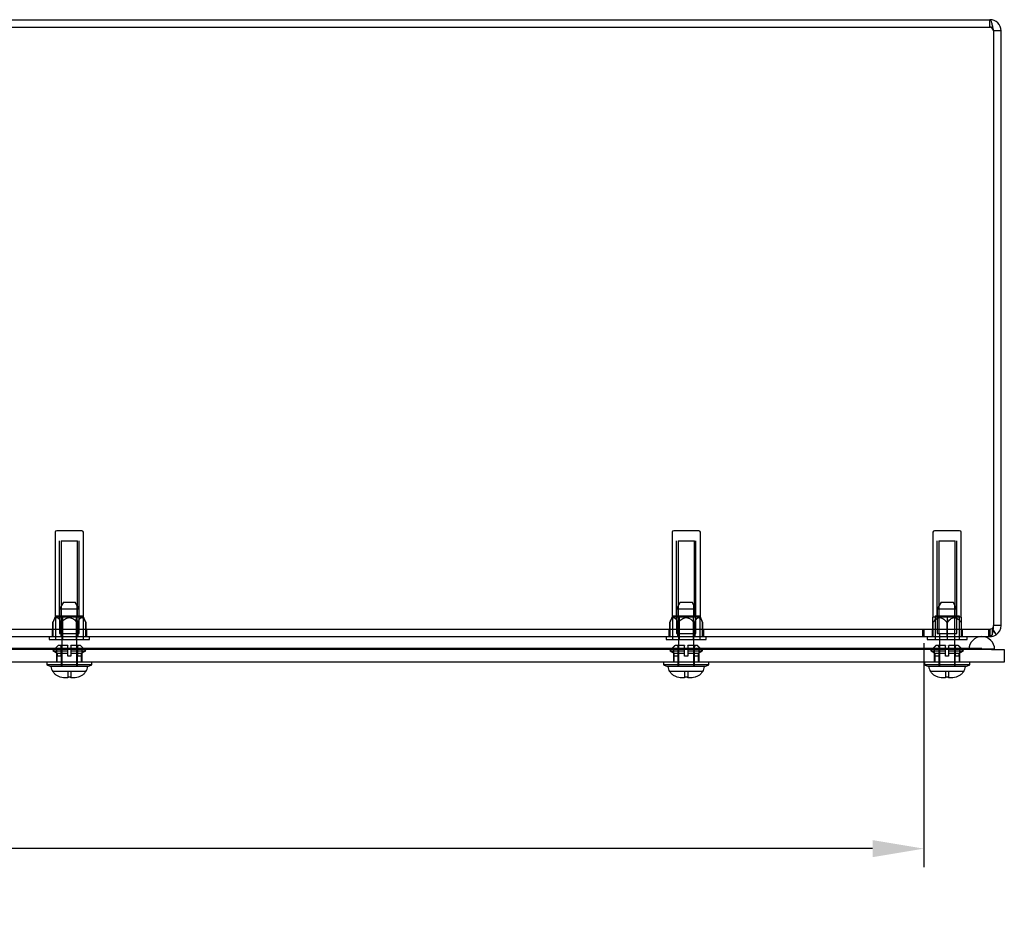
# Model space of a CAD drawing. Header units: inches. Extents: x 0 to 126, y 0 to 96.
# Tile 11 of 18: x 39 to 49, y 68 to 77. Entities that reach past the tile are written whole.
import ezdxf
from ezdxf.lldxf.tags import DXFTag

# ---------------------------------------------------------------- set-up
doc = ezdxf.new("R2010")
doc.units = ezdxf.units.IN
doc.header["$MEASUREMENT"] = 0
doc.layers.get('0').update_dxf_attribs({"linetype": 'CONTINUOUS'})
doc.layers.get('Defpoints').update_dxf_attribs({"linetype": 'CONTINUOUS'})
for name, color, linetype in [('COM70614', 7, 'CONTINUOUS'), ('COM71428-20', 7, 'CONTINUOUS'), ('COM71429-12', 7, 'CONTINUOUS'), ('RVN01002', 7, 'CONTINUOUS'), ('SCS190055', 7, 'CONTINUOUS'), ('WAM87960', 7, 'CONTINUOUS')]:
    doc.layers.add(name, color=color, linetype=linetype)
tags = doc.linetypes.add('HIDDEN2', pattern=[0.1875, 0.125, -0.0625]).pattern_tags.tags
tags[6:7] = [DXFTag(74, 4), DXFTag(75, 0), DXFTag(340, '0'), DXFTag(46, 0.0), DXFTag(50, 0.0), DXFTag(44, 0.0), DXFTag(45, 0.0)]
tags[4:5] = [DXFTag(74, 4), DXFTag(75, 0), DXFTag(340, '0'), DXFTag(46, 0.0), DXFTag(50, 0.0), DXFTag(44, 0.0), DXFTag(45, 0.0)]
doc.dimstyles.get("Standard").update_dxf_attribs({"dimtxt": 0.5, "dimasz": 0.5, "dimexe": 0.18, "dimexo": 0.0625, "dimgap": 0.09, "dimtad": 0, "dimtih": 1, "dimtoh": 1, "dimzin": 0, "dimdsep": 46, "dimtxsty": 'Standard', "dimcen": 0.09, "dimadec": 0, "dimazin": 0, "dimtfac": 1, "dimtofl": 0, "dimtmove": 0, "dimatfit": 3, "dimfxl": 1, "dimtolj": 1, "dimtzin": 0, "dimarcsym": 0})

# ---------------------------------------------------------------- blocks, each defined once
blk = doc.blocks.new('*D24')
at = {"color": 0, "lineweight": -2, "transparency": 16777216}
for p, q in [((25.5049, 71.1544), (25.5049, 68.9748)), ((48.1299, 71.1544), (48.1299, 68.9748)), ((26.0049, 69.1548), (35.144, 69.1548)), ((47.6299, 69.1548), (38.4907, 69.1548))]:
    blk.add_line(p, q, dxfattribs=at)
at = {"color": 0, "transparency": 16777216}
for points in [[(26.0049, 69.2381), (26.0049, 69.0715), (25.5049, 69.1548)], [(47.6299, 69.2381), (47.6299, 69.0715), (48.1299, 69.1548)]]:
    blk.add_solid(points, dxfattribs=at)
at = {"layer": 'Defpoints', "color": 0, "transparency": 16777216}
for p in [(25.5049, 71.2169), (48.1299, 71.2169), (48.1299, 69.1548)]:
    blk.add_point(p, dxfattribs=at)
at = {"color": 0, "transparency": 16777216, "insert": (36.8174, 69.1548), "char_height": 0.5, "attachment_point": 5}
blk.add_mtext('\\A1;22.63\\POPENING', dxfattribs=at)

msp = doc.modelspace()

# ---------------------------------------------------------------- linework, layer by layer
at = {"layer": 'COM70614', "color": 7, "linetype": 'HIDDEN2'}
for p, q in [((48.4424, 71.1029), (25.1924, 71.1029)), ((48.4424, 71.0939), (25.1924, 71.0939)), ((48.4424, 71.0929), (25.1924, 71.0929)), ((48.6924, 71.1029), (48.4424, 71.1029)), ((48.8164, 71.0939), (48.4424, 71.0939)), ((48.8164, 71.0929), (48.4424, 71.0929)), ((48.5684, 71.0939), (48.6924, 71.1029)), ((48.5684, 71.0929), (48.5684, 71.0939)), ((48.6924, 71.1029), (48.8164, 71.0939)), ((48.8164, 71.0939), (48.8164, 71.0929))]:
    msp.add_line(p, q, dxfattribs=at)
msp.add_arc((48.6924, 71.0919), 0.125, 90, 180, dxfattribs=at)
at = {"layer": 'COM70614', "color": 7, "linetype": 'Continuous'}
msp.add_arc((48.6924, 71.0919), 0.125, 0, 90, dxfattribs=at)
at = {"layer": 'COM71428-20', "color": 7, "linetype": 'Continuous'}
for p, q in [((24.8629, 77.2169), (48.7719, 77.2169)), ((48.8077, 77.1089), (48.8077, 71.3249)), ((48.8799, 77.1089), (48.8079, 77.1089)), ((48.8079, 71.3249), (48.8079, 77.1089)), ((48.8799, 71.3249), (48.8799, 77.1089)), ((48.8035, 71.2776), (48.8319, 71.2351)), ((48.8799, 71.3249), (48.8079, 71.3249)), ((24.8771, 71.2169), (48.7576, 71.2169)), ((48.7576, 71.2169), (48.7719, 71.2169)), ((48.7719, 71.2208), (48.7719, 71.2169))]:
    msp.add_line(p, q, dxfattribs=at)
at = {"layer": 'COM71428-20', "color": 7, "linetype": 'HIDDEN2'}
for p, q in [((48.7719, 77.1449), (48.7719, 77.2169)), ((24.8629, 77.1449), (48.7719, 77.1449)), ((24.8771, 71.2889), (48.7576, 71.2889)), ((39.6499, 71.2889), (39.6499, 71.2169)), ((39.7336, 71.2889), (39.7336, 71.2169)), ((39.9011, 71.2889), (39.9011, 71.2169)), ((39.9848, 71.2889), (39.9848, 71.2169)), ((45.6499, 71.2889), (45.6499, 71.2169)), ((45.7336, 71.2889), (45.7336, 71.2169)), ((45.9011, 71.2889), (45.9011, 71.2169)), ((45.9848, 71.2889), (45.9848, 71.2169)), ((48.1156, 71.2889), (48.1156, 71.2169)), ((48.1299, 71.2889), (48.1299, 71.2169)), ((48.2099, 71.2889), (48.2099, 71.2169)), ((48.3549, 71.2889), (48.3549, 71.2169)), ((48.4999, 71.2889), (48.4999, 71.2169)), ((48.7576, 71.2889), (48.7918, 71.295)), ((48.7576, 71.2889), (48.7719, 71.2889)), ((48.7576, 71.2889), (48.7576, 71.2169)), ((48.7719, 71.2889), (48.7919, 71.295)), ((48.7719, 71.2889), (48.7719, 71.2208)), ((48.7918, 71.295), (48.7918, 71.2351)), ((48.7919, 71.295), (48.8319, 71.2351)), ((48.7919, 71.295), (48.8035, 71.2776))]:
    msp.add_line(p, q, dxfattribs=at)
at = {"layer": 'COM71428-20', "color": 7, "linetype": 'Continuous'}
for centre, radius, start, end in [((48.7719, 77.1089), 0.108, 0, 90), ((48.7719, 77.1089), 0.036, 0, 22.35148), ((48.5899, 71.3174), 0.218, 337.83252, 1.97768), ((48.7719, 71.3249), 0.036, 351.08849, 0), ((48.7719, 71.3249), 0.108, 303.78615, 0), ((48.7531, 71.2663), 0.0497, 275.15041, 321.0459), ((48.7717, 71.3255), 0.1086, 270.10113, 303.68503)]:
    msp.add_arc(centre, radius, start, end, dxfattribs=at)
at = {"layer": 'COM71428-20', "color": 7, "linetype": 'HIDDEN2'}
for centre, start, end in [((48.7719, 77.1089), 22.35148, 90), ((48.7717, 71.3249), 303.79373, 359.99242), ((48.7719, 71.3249), 303.78615, 351.08849)]:
    msp.add_arc(centre, 0.036, start, end, dxfattribs=at)
at = {"layer": 'COM71428-20', "color": 7, "linetype": 'Continuous'}
msp.add_open_spline([(48.8077, 77.1089), (48.8062, 77.116), (48.8048, 77.123), (48.8018, 77.1368), (48.8003, 77.1437), (48.7973, 77.1567), (48.7958, 77.1629), (48.7928, 77.1747), (48.7913, 77.1802), (48.7883, 77.1902), (48.7868, 77.1947), (48.7838, 77.2026), (48.7823, 77.2059), (48.7779, 77.214), (48.7749, 77.2169), (48.7719, 77.2169)], degree=3, knots=[0, 0, 0, 0, 0.125, 0.125, 0.25, 0.25, 0.375, 0.375, 0.5, 0.5, 0.625, 0.625, 0.75, 0.75, 1, 1, 1, 1], dxfattribs=at)
at = {"layer": 'COM71428-20', "color": 7, "linetype": 'HIDDEN2'}
msp.add_open_spline([(48.8077, 77.1089), (48.8047, 77.1136), (48.8018, 77.1182), (48.7958, 77.127), (48.7928, 77.131), (48.7838, 77.141), (48.7779, 77.1449), (48.7719, 77.1449)], degree=3, knots=[0, 0, 0, 0, 0.25, 0.25, 0.5, 0.5, 1, 1, 1, 1], dxfattribs=at)
at = {"layer": 'COM71429-12', "color": 7, "linetype": 'Continuous'}
for p, q in [((48.7864, 71.0919), (24.8484, 71.0919)), ((48.7864, 71.0919), (48.9114, 71.0919)), ((48.9114, 71.0919), (48.9114, 70.9669)), ((48.7864, 70.9669), (24.8484, 70.9669)), ((48.9114, 70.9669), (48.7864, 70.9669))]:
    msp.add_line(p, q, dxfattribs=at)
at = {"layer": 'COM71429-12', "color": 7, "linetype": 'HIDDEN2'}
for p, q in [((39.6924, 71.0919), (39.6924, 70.9669)), ((39.9424, 70.9669), (39.9424, 71.0919)), ((45.6924, 71.0919), (45.6924, 70.9669)), ((45.9424, 70.9669), (45.9424, 71.0919)), ((48.2299, 71.0919), (48.2299, 70.9669)), ((48.4799, 70.9669), (48.4799, 71.0919))]:
    msp.add_line(p, q, dxfattribs=at)
at = {"layer": 'RVN01002', "color": 7, "linetype": 'HIDDEN2'}
for p, q in [((39.6799, 72.2313), (39.6799, 71.4079)), ((39.9393, 72.2469), (39.6955, 72.2469)), ((39.9549, 71.4079), (39.9549, 72.2313)), ((45.6799, 72.2313), (45.6799, 71.4079)), ((45.9393, 72.2469), (45.6955, 72.2469)), ((45.9549, 71.4079), (45.9549, 72.2313)), ((48.2174, 72.2313), (48.2174, 71.4079)), ((48.4768, 72.2469), (48.233, 72.2469)), ((48.4924, 71.4079), (48.4924, 72.2313)), ((39.7224, 71.4194), (39.7224, 72.1499)), ((39.7379, 72.1499), (39.8969, 72.1499)), ((39.7379, 72.1499), (39.7379, 71.4194)), ((39.8969, 71.4194), (39.8969, 72.1499)), ((39.9124, 71.4194), (39.9124, 72.1499)), ((45.7224, 71.4194), (45.7224, 72.1499)), ((45.7379, 72.1499), (45.8969, 72.1499)), ((45.7379, 72.1499), (45.7379, 71.4194)), ((45.8969, 71.4194), (45.8969, 72.1499)), ((45.9124, 71.4194), (45.9124, 72.1499)), ((48.2599, 71.4194), (48.2599, 72.1499)), ((48.2754, 72.1499), (48.4344, 72.1499)), ((48.2754, 72.1499), (48.2754, 71.4194)), ((48.4344, 71.4194), (48.4344, 72.1499)), ((48.4499, 71.4194), (48.4499, 72.1499)), ((39.6799, 71.4079), (39.6574, 71.3539)), ((39.6574, 71.3539), (39.6574, 71.3539)), ((39.6574, 71.2169), (39.6574, 71.3539)), ((39.6574, 71.3539), (39.6574, 71.2169)), ((39.6799, 71.4079), (39.9549, 71.4079)), ((39.6834, 71.4194), (39.6834, 71.1899)), ((39.6834, 71.4194), (39.7504, 71.4194)), ((39.7399, 71.3539), (39.7348, 71.3539)), ((39.7348, 71.3539), (39.7348, 71.2169)), ((39.7399, 71.2169), (39.7399, 71.3539)), ((39.7504, 71.4194), (39.7504, 71.1899)), ((39.7504, 71.4194), (39.8843, 71.4194)), ((39.8843, 71.4194), (39.8843, 71.1899)), ((39.8843, 71.4194), (39.9513, 71.4194)), ((39.8999, 71.3539), (39.8948, 71.3539)), ((39.8948, 71.3539), (39.8948, 71.2169)), ((39.8999, 71.2169), (39.8999, 71.3539)), ((39.9513, 71.4194), (39.9513, 71.1899)), ((39.9774, 71.3539), (39.9549, 71.4079)), ((39.9773, 71.3539), (39.9774, 71.3539)), ((39.9773, 71.3539), (39.9773, 71.2169)), ((39.9774, 71.2169), (39.9774, 71.3539)), ((45.6799, 71.4079), (45.6574, 71.3539)), ((45.6574, 71.3539), (45.6574, 71.3539)), ((45.6574, 71.2169), (45.6574, 71.3539)), ((45.6574, 71.3539), (45.6574, 71.2169)), ((45.6799, 71.4079), (45.9549, 71.4079)), ((45.6834, 71.4194), (45.6834, 71.1899)), ((45.6834, 71.4194), (45.7504, 71.4194)), ((45.7399, 71.3539), (45.7348, 71.3539)), ((45.7348, 71.3539), (45.7348, 71.2169)), ((45.7399, 71.2169), (45.7399, 71.3539)), ((45.7504, 71.4194), (45.7504, 71.1899)), ((45.7504, 71.4194), (45.8843, 71.4194)), ((45.8843, 71.4194), (45.8843, 71.1899)), ((45.8843, 71.4194), (45.9513, 71.4194)), ((45.8999, 71.3539), (45.8948, 71.3539)), ((45.8948, 71.3539), (45.8948, 71.2169)), ((45.8999, 71.2169), (45.8999, 71.3539)), ((45.9513, 71.4194), (45.9513, 71.1899)), ((45.9774, 71.3539), (45.9549, 71.4079)), ((45.9773, 71.3539), (45.9774, 71.3539)), ((45.9773, 71.3539), (45.9773, 71.2169)), ((45.9774, 71.2169), (45.9774, 71.3539)), ((48.2174, 71.4079), (48.2145, 71.401)), ((48.2149, 71.3539), (48.2149, 71.4019)), ((48.2178, 71.3539), (48.2149, 71.3539)), ((48.2149, 71.3539), (48.2149, 71.2169)), ((48.2174, 71.4079), (48.4924, 71.4079)), ((48.2178, 71.2169), (48.2178, 71.3539)), ((48.2389, 71.4194), (48.2389, 71.1899)), ((48.2389, 71.4194), (48.3549, 71.4194)), ((48.3578, 71.3539), (48.3519, 71.3539)), ((48.3519, 71.3539), (48.3519, 71.2169)), ((48.3549, 71.4194), (48.3549, 71.2889)), ((48.3549, 71.4194), (48.4709, 71.4194)), ((48.3578, 71.2169), (48.3578, 71.3539)), ((48.4709, 71.4194), (48.4709, 71.1899)), ((48.4949, 71.3539), (48.4919, 71.3539)), ((48.4919, 71.3539), (48.4919, 71.2169)), ((48.4952, 71.401), (48.4924, 71.4079)), ((48.4949, 71.3539), (48.4949, 71.4019)), ((48.4949, 71.2169), (48.4949, 71.3539)), ((39.6224, 71.2169), (39.6224, 71.1899)), ((39.6224, 71.1899), (40.0124, 71.1899)), ((40.0124, 71.1899), (40.0124, 71.2169)), ((45.6224, 71.2169), (45.6224, 71.1899)), ((45.6224, 71.1899), (46.0124, 71.1899)), ((46.0124, 71.1899), (46.0124, 71.2169)), ((48.1599, 71.2169), (48.1599, 71.1899)), ((48.1599, 71.1899), (48.5499, 71.1899)), ((48.3549, 71.2169), (48.3549, 71.1899)), ((48.5499, 71.1899), (48.5499, 71.2169))]:
    msp.add_line(p, q, dxfattribs=at)
for centre, start, end in [((39.6955, 72.2313), 90, 180), ((39.9393, 72.2313), 0, 90), ((45.6955, 72.2313), 90, 180), ((45.9393, 72.2313), 0, 90), ((48.233, 72.2313), 90, 180), ((48.4768, 72.2313), 0, 90)]:
    msp.add_arc(centre, 0.0156, start, end, dxfattribs=at)
for points, knots in [([(39.6574, 71.3539), (39.6625, 71.3657), (39.6679, 71.3768), (39.6774, 71.3904), (39.6808, 71.3944), (39.6881, 71.4001), (39.6921, 71.4018), (39.6999, 71.4019), (39.7038, 71.4003), (39.7111, 71.3947), (39.7146, 71.3907), (39.7241, 71.3771), (39.7297, 71.3658), (39.7348, 71.3539)], [0, 0, 0, 0, 0.25, 0.25, 0.375, 0.375, 0.5, 0.5, 0.625, 0.625, 0.75, 0.75, 1, 1, 1, 1]), ([(39.7399, 71.3539), (39.745, 71.3598), (39.7503, 71.3656), (39.7616, 71.3764), (39.7675, 71.3815), (39.7802, 71.3906), (39.7871, 71.3945), (39.8017, 71.4002), (39.8095, 71.4019), (39.8212, 71.4019), (39.8252, 71.4015), (39.8329, 71.3999), (39.8366, 71.3988), (39.8476, 71.3946), (39.8545, 71.3906), (39.8672, 71.3815), (39.8732, 71.3763), (39.8845, 71.3655), (39.8898, 71.3597), (39.8948, 71.3539)], [0, 0, 0, 0, 0.125, 0.125, 0.25, 0.25, 0.375, 0.375, 0.5, 0.5, 0.5625, 0.5625, 0.625, 0.625, 0.75, 0.75, 0.875, 0.875, 1, 1, 1, 1]), ([(39.8999, 71.3539), (39.905, 71.3657), (39.9104, 71.3768), (39.9199, 71.3904), (39.9233, 71.3944), (39.9306, 71.4001), (39.9346, 71.4018), (39.9423, 71.4019), (39.9463, 71.4003), (39.9536, 71.3947), (39.9571, 71.3907), (39.9666, 71.3771), (39.9722, 71.3658), (39.9773, 71.3539)], [0, 0, 0, 0, 0.25, 0.25, 0.375, 0.375, 0.5, 0.5, 0.625, 0.625, 0.75, 0.75, 1, 1, 1, 1]), ([(45.6574, 71.3539), (45.6625, 71.3657), (45.6679, 71.3768), (45.6774, 71.3904), (45.6808, 71.3944), (45.6881, 71.4001), (45.6921, 71.4018), (45.6999, 71.4019), (45.7038, 71.4003), (45.7111, 71.3947), (45.7146, 71.3907), (45.7241, 71.3771), (45.7297, 71.3658), (45.7348, 71.3539)], [0, 0, 0, 0, 0.25, 0.25, 0.375, 0.375, 0.5, 0.5, 0.625, 0.625, 0.75, 0.75, 1, 1, 1, 1]), ([(45.7399, 71.3539), (45.745, 71.3598), (45.7503, 71.3656), (45.7616, 71.3764), (45.7675, 71.3815), (45.7802, 71.3906), (45.7871, 71.3945), (45.8017, 71.4002), (45.8095, 71.4019), (45.8212, 71.4019), (45.8252, 71.4015), (45.8329, 71.3999), (45.8366, 71.3988), (45.8476, 71.3946), (45.8545, 71.3906), (45.8672, 71.3815), (45.8732, 71.3763), (45.8845, 71.3655), (45.8898, 71.3597), (45.8948, 71.3539)], [0, 0, 0, 0, 0.125, 0.125, 0.25, 0.25, 0.375, 0.375, 0.5, 0.5, 0.5625, 0.5625, 0.625, 0.625, 0.75, 0.75, 0.875, 0.875, 1, 1, 1, 1]), ([(45.8999, 71.3539), (45.905, 71.3657), (45.9104, 71.3768), (45.9199, 71.3904), (45.9233, 71.3944), (45.9306, 71.4001), (45.9346, 71.4018), (45.9423, 71.4019), (45.9463, 71.4003), (45.9536, 71.3947), (45.9571, 71.3907), (45.9666, 71.3771), (45.9722, 71.3658), (45.9773, 71.3539)], [0, 0, 0, 0, 0.25, 0.25, 0.375, 0.375, 0.5, 0.5, 0.625, 0.625, 0.75, 0.75, 1, 1, 1, 1]), ([(48.2178, 71.3539), (48.2266, 71.3657), (48.236, 71.3768), (48.2524, 71.3904), (48.2584, 71.3944), (48.271, 71.4001), (48.2779, 71.4018), (48.2913, 71.4019), (48.2982, 71.4003), (48.3109, 71.3947), (48.3169, 71.3907), (48.3334, 71.3771), (48.343, 71.3658), (48.3519, 71.3539)], [0, 0, 0, 0, 0.25, 0.25, 0.375, 0.375, 0.5, 0.5, 0.625, 0.625, 0.75, 0.75, 1, 1, 1, 1]), ([(48.3578, 71.3539), (48.3666, 71.3657), (48.376, 71.3768), (48.3924, 71.3904), (48.3984, 71.3944), (48.411, 71.4001), (48.4179, 71.4018), (48.4313, 71.4019), (48.4382, 71.4003), (48.4509, 71.3947), (48.4569, 71.3907), (48.4734, 71.3771), (48.483, 71.3658), (48.4919, 71.3539)], [0, 0, 0, 0, 0.25, 0.25, 0.375, 0.375, 0.5, 0.5, 0.625, 0.625, 0.75, 0.75, 1, 1, 1, 1])]:
    msp.add_open_spline(points, degree=3, knots=knots, dxfattribs=at)
at = {"layer": 'SCS190055', "color": 7, "linetype": 'HIDDEN2'}
for p, q in [((39.7599, 71.5519), (39.7224, 71.4869)), ((39.7599, 71.5519), (39.8749, 71.5519)), ((39.9124, 71.4869), (39.8749, 71.5519)), ((45.7599, 71.5519), (45.7224, 71.4869)), ((45.7599, 71.5519), (45.8749, 71.5519)), ((45.9124, 71.4869), (45.8749, 71.5519)), ((48.2974, 71.5519), (48.2599, 71.4869)), ((48.2974, 71.5519), (48.4124, 71.5519)), ((48.4499, 71.4869), (48.4124, 71.5519)), ((39.7224, 71.4869), (39.9124, 71.4869)), ((39.7224, 71.4869), (39.7224, 71.2469)), ((39.7415, 71.2469), (39.7415, 71.5201)), ((39.8932, 71.2469), (39.8932, 71.5201)), ((39.9124, 71.2469), (39.9124, 71.4869)), ((45.7224, 71.4869), (45.9124, 71.4869)), ((45.7224, 71.4869), (45.7224, 71.2469)), ((45.7415, 71.2469), (45.7415, 71.5201)), ((45.8932, 71.2469), (45.8932, 71.5201)), ((45.9124, 71.2469), (45.9124, 71.4869)), ((48.2599, 71.4869), (48.4499, 71.4869)), ((48.2599, 71.4869), (48.2599, 71.2469)), ((48.279, 71.2469), (48.279, 71.5201)), ((48.4307, 71.2469), (48.4307, 71.5201)), ((48.4499, 71.2469), (48.4499, 71.4869)), ((39.7224, 71.2469), (39.9124, 71.2469)), ((39.7434, 71.2469), (39.7434, 70.9269)), ((39.8914, 70.9269), (39.8914, 71.2469)), ((45.7224, 71.2469), (45.9124, 71.2469)), ((45.7434, 71.2469), (45.7434, 70.9269)), ((45.8914, 70.9269), (45.8914, 71.2469)), ((48.2599, 71.2469), (48.4499, 71.2469)), ((48.2809, 71.2469), (48.2809, 70.9269)), ((48.4289, 70.9269), (48.4289, 71.2469)), ((39.8024, 70.8769), (39.6584, 70.8769)), ((39.8324, 70.8769), (39.8024, 70.8769)), ((39.8024, 70.8769), (39.8024, 70.8214)), ((39.9763, 70.8769), (39.8324, 70.8769)), ((39.8324, 70.8769), (39.8324, 70.8214)), ((45.8024, 70.8769), (45.6584, 70.8769)), ((45.8324, 70.8769), (45.8024, 70.8769)), ((45.8024, 70.8769), (45.8024, 70.8214)), ((45.9763, 70.8769), (45.8324, 70.8769)), ((45.8324, 70.8769), (45.8324, 70.8214)), ((48.3399, 70.8769), (48.1959, 70.8769)), ((48.3699, 70.8769), (48.3399, 70.8769)), ((48.3399, 70.8769), (48.3399, 70.8214)), ((48.5138, 70.8769), (48.3699, 70.8769)), ((48.3699, 70.8769), (48.3699, 70.8214))]:
    msp.add_line(p, q, dxfattribs=at)
at = {"layer": 'SCS190055', "color": 7, "linetype": 'Continuous'}
for p, q in [((39.656, 70.8769), (39.6584, 70.8769)), ((39.9763, 70.8769), (39.9787, 70.8769)), ((45.6584, 70.8769), (45.656, 70.8769)), ((45.9763, 70.8769), (45.9787, 70.8769)), ((48.1959, 70.8769), (48.1935, 70.8769)), ((48.5138, 70.8769), (48.5162, 70.8769)), ((39.8024, 70.8169), (39.7599, 70.8169)), ((39.8024, 70.8214), (39.8024, 70.8169)), ((39.8324, 70.8169), (39.8324, 70.8214)), ((39.8748, 70.8169), (39.8324, 70.8169)), ((45.8024, 70.8169), (45.7599, 70.8169)), ((45.8024, 70.8214), (45.8024, 70.8169)), ((45.8324, 70.8169), (45.8324, 70.8214)), ((45.8748, 70.8169), (45.8324, 70.8169)), ((48.3399, 70.8169), (48.2974, 70.8169)), ((48.3399, 70.8214), (48.3399, 70.8169)), ((48.3699, 70.8169), (48.3699, 70.8214)), ((48.4123, 70.8169), (48.3699, 70.8169))]:
    msp.add_line(p, q, dxfattribs=at)
for centre, start, end in [((39.763, 70.9415), 186.73103, 211.14519), ((39.8717, 70.9415), 328.85481, 353.26897), ((45.763, 70.9415), 186.73103, 211.14519), ((45.8717, 70.9415), 328.85481, 353.26897), ((48.3005, 70.9415), 186.73103, 211.14519), ((48.4092, 70.9415), 328.85481, 353.26897)]:
    msp.add_arc(centre, 0.125, start, end, dxfattribs=at)
for points, knots in [([(39.7599, 70.8169), (39.7498, 70.8176), (39.7397, 70.8193), (39.72, 70.8252), (39.7107, 70.8292), (39.6974, 70.837), (39.6931, 70.8398), (39.685, 70.8461), (39.6811, 70.8494), (39.6702, 70.86), (39.6637, 70.8682), (39.6584, 70.8769)], [0, 0, 0, 0, 0.25, 0.25, 0.5, 0.5, 0.625, 0.625, 0.75, 0.75, 1, 1, 1, 1]), ([(39.9763, 70.8769), (39.971, 70.8681), (39.9646, 70.8601), (39.95, 70.8459), (39.9417, 70.8396), (39.9241, 70.8293), (39.9147, 70.8252), (39.895, 70.8193), (39.885, 70.8176), (39.8748, 70.8169)], [0, 0, 0, 0, 0.25, 0.25, 0.5, 0.5, 0.75, 0.75, 1, 1, 1, 1]), ([(45.7599, 70.8169), (45.7498, 70.8176), (45.7397, 70.8193), (45.72, 70.8252), (45.7107, 70.8292), (45.6974, 70.837), (45.6931, 70.8398), (45.685, 70.8461), (45.6811, 70.8494), (45.6702, 70.86), (45.6637, 70.8682), (45.6584, 70.8769)], [0, 0, 0, 0, 0.25, 0.25, 0.5, 0.5, 0.625, 0.625, 0.75, 0.75, 1, 1, 1, 1]), ([(45.9763, 70.8769), (45.971, 70.8681), (45.9646, 70.8601), (45.95, 70.8459), (45.9417, 70.8396), (45.9241, 70.8293), (45.9147, 70.8252), (45.895, 70.8193), (45.885, 70.8176), (45.8748, 70.8169)], [0, 0, 0, 0, 0.25, 0.25, 0.5, 0.5, 0.75, 0.75, 1, 1, 1, 1]), ([(48.2974, 70.8169), (48.2873, 70.8176), (48.2772, 70.8193), (48.2575, 70.8252), (48.2482, 70.8292), (48.2349, 70.837), (48.2306, 70.8398), (48.2225, 70.8461), (48.2186, 70.8494), (48.2077, 70.86), (48.2012, 70.8682), (48.1959, 70.8769)], [0, 0, 0, 0, 0.25, 0.25, 0.5, 0.5, 0.625, 0.625, 0.75, 0.75, 1, 1, 1, 1]), ([(48.5138, 70.8769), (48.5085, 70.8681), (48.5021, 70.8601), (48.4875, 70.8459), (48.4792, 70.8396), (48.4616, 70.8293), (48.4522, 70.8252), (48.4325, 70.8193), (48.4225, 70.8176), (48.4123, 70.8169)], [0, 0, 0, 0, 0.25, 0.25, 0.5, 0.5, 0.75, 0.75, 1, 1, 1, 1]), ([(39.8324, 70.8214), (39.8274, 70.8211), (39.8223, 70.821), (39.8123, 70.821), (39.8073, 70.8211), (39.8024, 70.8214)], [0, 0, 0, 0, 0.5, 0.5, 1, 1, 1, 1]), ([(45.8324, 70.8214), (45.8274, 70.8211), (45.8223, 70.821), (45.8123, 70.821), (45.8073, 70.8211), (45.8024, 70.8214)], [0, 0, 0, 0, 0.5, 0.5, 1, 1, 1, 1]), ([(48.3699, 70.8214), (48.3649, 70.8211), (48.3598, 70.821), (48.3498, 70.821), (48.3448, 70.8211), (48.3399, 70.8214)], [0, 0, 0, 0, 0.5, 0.5, 1, 1, 1, 1])]:
    msp.add_open_spline(points, degree=3, knots=knots, dxfattribs=at)
at = {"layer": 'WAM87960', "color": 7, "linetype": 'HIDDEN2'}
for p, q in [((39.6579, 71.08), (39.8024, 71.08)), ((39.802, 71.1319), (39.7185, 71.1319)), ((39.7388, 71.0279), (39.7388, 71.1119)), ((39.8024, 71.1319), (39.8024, 71.126)), ((39.8024, 71.08), (39.8024, 71.126)), ((39.8024, 71.0569), (39.8024, 71.08)), ((39.8324, 71.126), (39.8324, 71.1319)), ((39.8324, 71.126), (39.8324, 71.08)), ((39.8324, 71.08), (39.9768, 71.08)), ((39.8324, 71.08), (39.8324, 71.0569)), ((39.9162, 71.1319), (39.8327, 71.1319)), ((39.8959, 71.1119), (39.8959, 71.0279)), ((45.6579, 71.08), (45.8024, 71.08)), ((45.802, 71.1319), (45.7185, 71.1319)), ((45.7388, 71.0279), (45.7388, 71.1119)), ((45.8024, 71.1319), (45.8024, 71.126)), ((45.8024, 71.08), (45.8024, 71.126)), ((45.8024, 71.0569), (45.8024, 71.08)), ((45.8324, 71.126), (45.8324, 71.1319)), ((45.8324, 71.126), (45.8324, 71.08)), ((45.8324, 71.08), (45.9768, 71.08)), ((45.8324, 71.08), (45.8324, 71.0569)), ((45.9162, 71.1319), (45.8327, 71.1319)), ((45.8959, 71.1119), (45.8959, 71.0279)), ((48.1954, 71.08), (48.3399, 71.08)), ((48.3395, 71.1319), (48.256, 71.1319)), ((48.2763, 71.0279), (48.2763, 71.1119)), ((48.3399, 71.1319), (48.3399, 71.126)), ((48.3399, 71.08), (48.3399, 71.126)), ((48.3399, 71.0569), (48.3399, 71.08)), ((48.3699, 71.126), (48.3699, 71.1319)), ((48.3699, 71.126), (48.3699, 71.08)), ((48.3699, 71.08), (48.5143, 71.08)), ((48.3699, 71.08), (48.3699, 71.0569)), ((48.4537, 71.1319), (48.3702, 71.1319)), ((48.4334, 71.1119), (48.4334, 71.0279)), ((39.6983, 71.0279), (39.6974, 71.0279)), ((39.6974, 71.0279), (39.6974, 70.9669)), ((39.6983, 71.0569), (39.6983, 71.0279)), ((39.6983, 71.0569), (39.8024, 71.0569)), ((39.7388, 71.0279), (39.6983, 71.0279)), ((39.7374, 71.0279), (39.7374, 70.9269)), ((39.8024, 71.0279), (39.8024, 71.0569)), ((39.8324, 71.0279), (39.8024, 71.0279)), ((39.8324, 71.0569), (39.9364, 71.0569)), ((39.8324, 71.0569), (39.8324, 71.0279)), ((39.9364, 71.0279), (39.8959, 71.0279)), ((39.8974, 70.9269), (39.8974, 71.0279)), ((39.9364, 71.0279), (39.9364, 71.0569)), ((39.9364, 71.0279), (39.9374, 71.0279)), ((39.9374, 70.9669), (39.9374, 71.0279)), ((45.6983, 71.0279), (45.6974, 71.0279)), ((45.6974, 71.0279), (45.6974, 70.9669)), ((45.6983, 71.0569), (45.6983, 71.0279)), ((45.6983, 71.0569), (45.8024, 71.0569)), ((45.7388, 71.0279), (45.6983, 71.0279)), ((45.7374, 71.0279), (45.7374, 70.9269)), ((45.8024, 71.0279), (45.8024, 71.0569)), ((45.8324, 71.0279), (45.8024, 71.0279)), ((45.8324, 71.0569), (45.9364, 71.0569)), ((45.8324, 71.0569), (45.8324, 71.0279)), ((45.9364, 71.0279), (45.8959, 71.0279)), ((45.8974, 70.9269), (45.8974, 71.0279)), ((45.9364, 71.0279), (45.9364, 71.0569)), ((45.9364, 71.0279), (45.9374, 71.0279)), ((45.9374, 70.9669), (45.9374, 71.0279)), ((48.2358, 71.0279), (48.2349, 71.0279)), ((48.2349, 71.0279), (48.2349, 70.9669)), ((48.2358, 71.0569), (48.2358, 71.0279)), ((48.2358, 71.0569), (48.3399, 71.0569)), ((48.2763, 71.0279), (48.2358, 71.0279)), ((48.2749, 71.0279), (48.2749, 70.9269)), ((48.3399, 71.0279), (48.3399, 71.0569)), ((48.3699, 71.0279), (48.3399, 71.0279)), ((48.3699, 71.0569), (48.4739, 71.0569)), ((48.3699, 71.0569), (48.3699, 71.0279)), ((48.4739, 71.0279), (48.4334, 71.0279)), ((48.4349, 70.9269), (48.4349, 71.0279)), ((48.4739, 71.0279), (48.4739, 71.0569)), ((48.4739, 71.0279), (48.4749, 71.0279)), ((48.4749, 70.9669), (48.4749, 71.0279))]:
    msp.add_line(p, q, dxfattribs=at)
at = {"layer": 'WAM87960', "color": 7, "linetype": 'Continuous'}
for p, q in [((39.5974, 70.9669), (39.5974, 70.9419)), ((40.0374, 70.9419), (40.0374, 70.9669)), ((45.5974, 70.9669), (45.5974, 70.9419)), ((46.0374, 70.9419), (46.0374, 70.9669)), ((48.1349, 70.9669), (48.1349, 70.9419)), ((48.5749, 70.9419), (48.5749, 70.9669)), ((40.0374, 70.9419), (39.5974, 70.9419)), ((39.5974, 70.9419), (39.6364, 70.9269)), ((39.9983, 70.9269), (39.6364, 70.9269)), ((39.9983, 70.9269), (40.0374, 70.9419)), ((46.0374, 70.9419), (45.5974, 70.9419)), ((45.5974, 70.9419), (45.6364, 70.9269)), ((45.9983, 70.9269), (45.6364, 70.9269)), ((45.9983, 70.9269), (46.0374, 70.9419)), ((48.5749, 70.9419), (48.1349, 70.9419)), ((48.1349, 70.9419), (48.1739, 70.9269)), ((48.5358, 70.9269), (48.1739, 70.9269)), ((48.5358, 70.9269), (48.5749, 70.9419))]:
    msp.add_line(p, q, dxfattribs=at)
at = {"layer": 'WAM87960', "color": 7, "linetype": 'HIDDEN2'}
for points, weights in [([(39.7042, 71.126), (39.685, 71.1069), (39.6579, 71.08)], [1, 1.0145384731, 1]), ([(39.6579, 71.08), (39.681, 71.0668), (39.6983, 71.0569)], [1, 1.01054285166, 1]), ([(39.9768, 71.08), (39.9498, 71.1069), (39.9305, 71.126)], [1, 1.01453847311, 1]), ([(39.9364, 71.0569), (39.9537, 71.0668), (39.9768, 71.08)], [1, 1.01054285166, 1]), ([(45.7042, 71.126), (45.685, 71.1069), (45.6579, 71.08)], [1, 1.0145384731, 1]), ([(45.6579, 71.08), (45.681, 71.0668), (45.6983, 71.0569)], [1, 1.01054285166, 1]), ([(45.9768, 71.08), (45.9498, 71.1069), (45.9305, 71.126)], [1, 1.01453847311, 1]), ([(45.9364, 71.0569), (45.9537, 71.0668), (45.9768, 71.08)], [1, 1.01054285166, 1]), ([(48.2417, 71.126), (48.2225, 71.1069), (48.1954, 71.08)], [1, 1.0145384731, 1]), ([(48.1954, 71.08), (48.2185, 71.0668), (48.2358, 71.0569)], [1, 1.01054285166, 1]), ([(48.5143, 71.08), (48.4873, 71.1069), (48.468, 71.126)], [1, 1.01453847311, 1]), ([(48.4739, 71.0569), (48.4912, 71.0668), (48.5143, 71.08)], [1, 1.01054285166, 1])]:
    msp.add_rational_spline(points, weights, degree=2, dxfattribs=at)
for points in [[(39.7388, 71.1119), (39.7388, 71.1159), (39.7375, 71.1198), (39.7331, 71.1263), (39.7299, 71.1289), (39.7226, 71.1318), (39.7184, 71.1322), (39.7107, 71.1307), (39.707, 71.1288), (39.7042, 71.126)], [(39.9305, 71.126), (39.9277, 71.1288), (39.9241, 71.1307), (39.9163, 71.1323), (39.9122, 71.1319), (39.9048, 71.1289), (39.9017, 71.1263), (39.8972, 71.1198), (39.8959, 71.1159), (39.8959, 71.1119)], [(45.7388, 71.1119), (45.7388, 71.1159), (45.7375, 71.1198), (45.7331, 71.1263), (45.7299, 71.1289), (45.7226, 71.1318), (45.7184, 71.1322), (45.7107, 71.1307), (45.707, 71.1288), (45.7042, 71.126)], [(45.9305, 71.126), (45.9277, 71.1288), (45.9241, 71.1307), (45.9163, 71.1323), (45.9122, 71.1319), (45.9048, 71.1289), (45.9017, 71.1263), (45.8972, 71.1198), (45.8959, 71.1159), (45.8959, 71.1119)], [(48.2763, 71.1119), (48.2763, 71.1159), (48.275, 71.1198), (48.2706, 71.1263), (48.2674, 71.1289), (48.2601, 71.1318), (48.2559, 71.1322), (48.2482, 71.1307), (48.2445, 71.1288), (48.2417, 71.126)], [(48.468, 71.126), (48.4652, 71.1288), (48.4616, 71.1307), (48.4538, 71.1323), (48.4497, 71.1319), (48.4423, 71.1289), (48.4392, 71.1263), (48.4347, 71.1198), (48.4334, 71.1159), (48.4334, 71.1119)]]:
    msp.add_open_spline(points, degree=3, knots=[0, 0, 0, 0, 0.25, 0.25, 0.5, 0.5, 0.75, 0.75, 1, 1, 1, 1], dxfattribs=at)

# ---------------------------------------------------------------- dimensions: what is measured, and where the dimension line sits
dim = msp.add_linear_dim(base=(48.1298585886, 69.1548052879), p1=(25.5048585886, 71.2168727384), p2=(48.1298585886, 71.2168727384), text='<>\\POPENING', dimstyle='Standard')
dim.commit()
dim.dimension.update_dxf_attribs({"geometry": '*D24', "text_midpoint": (36.8173585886, 69.1548052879)})

doc.saveas('drawing.dxf')
